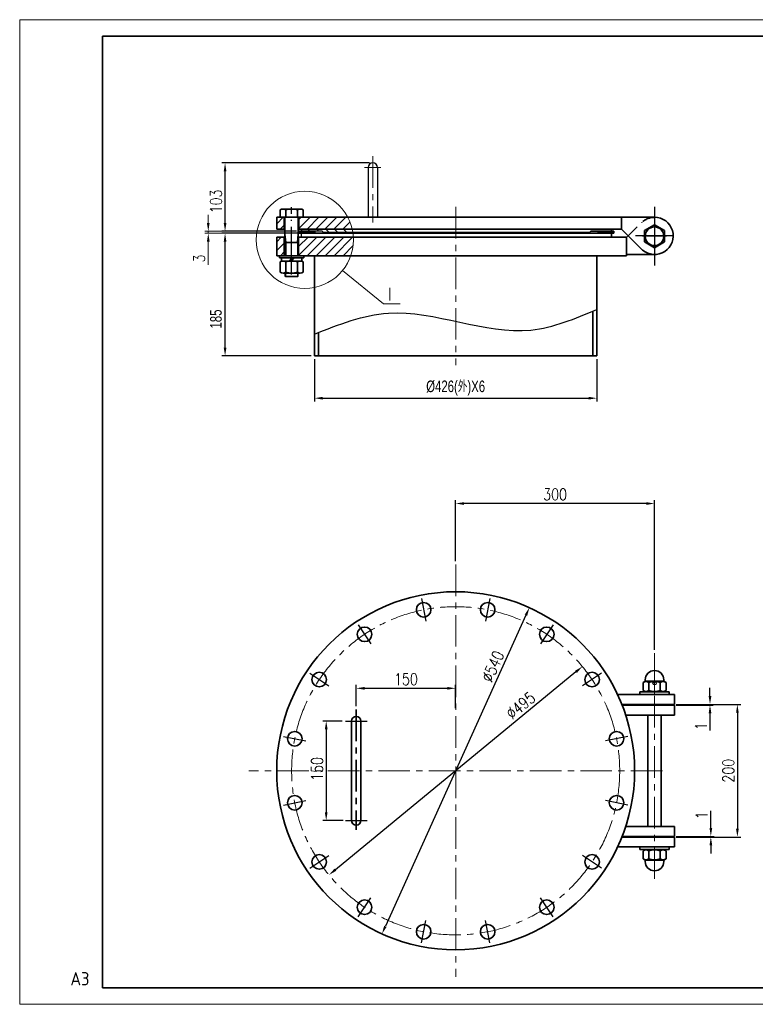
# Model space of a CAD drawing. Header units: millimetres. Extents: x 482 to 2883, y 2185 to 3670.
# Tile 1 of 3: x 482 to 1592, y 2185 to 3670. Entities that reach past the tile are written whole.
import ezdxf
from ezdxf.enums import TextEntityAlignment as Align

# ---------------------------------------------------------------- set-up
doc = ezdxf.new("R2010")
doc.units = ezdxf.units.MM
doc.header["$LTSCALE"] = 1.5
for name, pattern in [('ACAD_ISO04W100', [30.5, 24, -3, 0.5, -3]), ('CENTER', [50.8, 31.75, -6.35, 6.35, -6.35]), ('DASHED', [19.05, 12.7, -6.35])]:
    doc.linetypes.add(name, pattern=pattern)
for name, color, linetype, lineweight in [('3中心线层', 1, 'CENTER', 35), ('4虚线层', 6, 'DASHED', 35), ('7标注层', 4, 'Continuous', 35), ('YGJ粗实线', 7, 'Continuous', 35), ('YGJ细实线', 255, 'Continuous', 15), ('YGJ细点划线', 1, 'CENTER', 15), ('YGJ细点画线', 1, 'CENTER', 15), ('YGJ细虚线', 2, 'DASHED', 15), ('图框层', 7, 'Continuous', 70), ('点划线', 1, 'ACAD_ISO04W100', 25), ('细实线', 7, 'Continuous', 18)]:
    doc.layers.add(name, color=color, linetype=linetype, lineweight=lineweight)
doc.layers.add('DIM', color=7, linetype='Continuous')
doc.styles.add('HC_GBDIM', font='isocp.shx', dxfattribs={"bigfont": 'gbcbig.shx'})
doc.styles.add('HC_TEXTSTYLE', font='romans.shx', dxfattribs={"width": 0.8, "bigfont": 'hzdx.shx'})
doc.styles.add('HGCAD', font='HGCAD.SHX', dxfattribs={"width": 0.75, "bigfont": 'HGCADHZ.SHX'})
doc.dimstyles.new('HGCAD$4', dxfattribs={"dimtxt": 3.5, "dimasz": 2.5, "dimexe": 1, "dimexo": 1, "dimgap": 1, "dimtad": 1, "dimtoh": 1, "dimdec": 1, "dimdsep": 46, "dimtxsty": 'HGCAD', "dimcen": 0, "dimclrd": 130, "dimclre": 130, "dimclrt": 3, "dimadec": 1, "dimazin": 0, "dimtfac": 0.714286, "dimtofl": 0, "dimtmove": 0, "dimatfit": 1, "dimfxl": 0, "dimtzin": 0, "dimlwd": -1, "dimlwe": -1, "dimarcsym": 0})

# ---------------------------------------------------------------- blocks, each defined once
blk = doc.blocks.new('*D273')
at = {"color": 130}
for p, q in [((968.2, 2611.8), (939.3, 2611.8)), ((944.3, 2599.3), (944.3, 2474.3)), ((970.1, 2461.8), (939.3, 2461.8))]:
    blk.add_line(p, q, dxfattribs=at)
for points in [[(946.4, 2599.3), (942.2, 2599.3), (944.3, 2611.8)], [(942.2, 2474.3), (946.4, 2474.3), (944.3, 2461.8)]]:
    blk.add_solid(points, dxfattribs=at)
at = {"layer": 'Defpoints', "color": 0}
for p in [(973.2, 2611.8), (944.3, 2461.8), (975.1, 2461.8)]:
    blk.add_point(p, dxfattribs=at)
at = {"color": 4, "insert": (930.6, 2539.5), "char_height": 17.5, "attachment_point": 5, "rotation": 90, "style": 'HC_TEXTSTYLE'}
blk.add_mtext('150', dxfattribs=at)
blk = doc.blocks.new('*D274')
at = {"color": 130}
for p, q in [((989.6, 2634.3), (989.6, 2666.2)), ((1002.1, 2661.2), (1127.1, 2661.2)), ((1139.6, 2631.4), (1139.6, 2666.2))]:
    blk.add_line(p, q, dxfattribs=at)
for points in [[(1002.1, 2663.2), (1002.1, 2659.1), (989.6, 2661.2)], [(1127.1, 2659.1), (1127.1, 2663.2), (1139.6, 2661.2)]]:
    blk.add_solid(points, dxfattribs=at)
at = {"layer": 'Defpoints', "color": 0}
for p in [(1139.6, 2661.2), (989.6, 2629.3), (1139.6, 2626.4)]:
    blk.add_point(p, dxfattribs=at)
at = {"color": 4, "insert": (1064.6, 2674.9), "char_height": 17.5, "attachment_point": 5, "style": 'HC_TEXTSTYLE'}
blk.add_mtext('150', dxfattribs=at)
blk = doc.blocks.new('*D275')
at = {"color": 130}
for p, q in [((1524.6, 2450.4), (1524.6, 2476.2)), ((1472.1, 2437.9), (1529.6, 2437.9)), ((1472.1, 2436.9), (1529.6, 2436.9)), ((1524.6, 2436.9), (1524.6, 2437.9)), ((1524.6, 2424.4), (1524.6, 2411.9))]:
    blk.add_line(p, q, dxfattribs=at)
for points in [[(1522.6, 2450.4), (1526.7, 2450.4), (1524.6, 2437.9)], [(1526.7, 2424.4), (1522.6, 2424.4), (1524.6, 2436.9)]]:
    blk.add_solid(points, dxfattribs=at)
at = {"layer": 'Defpoints', "color": 0}
for p in [(1467.1, 2437.9), (1467.1, 2436.9), (1524.6, 2437.9)]:
    blk.add_point(p, dxfattribs=at)
at = {"color": 4, "insert": (1510.9, 2469.6), "char_height": 17.5, "attachment_point": 5, "rotation": 90, "style": 'HC_TEXTSTYLE'}
blk.add_mtext('1', dxfattribs=at)
blk = doc.blocks.new('*D276')
at = {"color": 130}
for p, q in [((1523.3, 2649.4), (1523.3, 2661.9)), ((1472.1, 2635.9), (1528.3, 2635.9)), ((1518.3, 2636.9), (1518.3, 2636.9)), ((1523.3, 2636.9), (1523.3, 2635.9)), ((1523.3, 2623.4), (1523.3, 2597.6))]:
    blk.add_line(p, q, dxfattribs=at)
for points in [[(1521.3, 2649.4), (1525.4, 2649.4), (1523.3, 2636.9)], [(1525.4, 2623.4), (1521.3, 2623.4), (1523.3, 2635.9)]]:
    blk.add_solid(points, dxfattribs=at)
at = {"layer": 'Defpoints', "color": 0}
for p in [(1467.1, 2635.9), (1523.3, 2636.9), (1523.3, 2635.9)]:
    blk.add_point(p, dxfattribs=at)
at = {"color": 4, "insert": (1509.6, 2604.2), "char_height": 17.5, "attachment_point": 5, "rotation": 90, "style": 'HC_TEXTSTYLE'}
blk.add_mtext('1', dxfattribs=at)
blk = doc.blocks.new('*D277')
at = {"color": 130}
for p, q in [((1472.1, 2636.9), (1569.6, 2636.9)), ((1564.6, 2624.4), (1564.6, 2449.4)), ((1479.1, 2436.9), (1569.6, 2436.9))]:
    blk.add_line(p, q, dxfattribs=at)
for points in [[(1566.7, 2624.4), (1562.6, 2624.4), (1564.6, 2636.9)], [(1562.6, 2449.4), (1566.7, 2449.4), (1564.6, 2436.9)]]:
    blk.add_solid(points, dxfattribs=at)
at = {"layer": 'Defpoints', "color": 0}
for p in [(1467.1, 2636.9), (1474.1, 2436.9), (1564.6, 2436.9)]:
    blk.add_point(p, dxfattribs=at)
at = {"color": 4, "insert": (1550.9, 2536.9), "char_height": 17.5, "attachment_point": 5, "rotation": 90, "style": 'HC_TEXTSTYLE'}
blk.add_mtext('200', dxfattribs=at)
blk = doc.blocks.new('*D278')
at = {"color": 130}
for p, q in [((1139.6, 2852.8), (1139.6, 2944.9)), ((1439.6, 2719.1), (1439.6, 2944.9)), ((1427.1, 2939.9), (1152.1, 2939.9))]:
    blk.add_line(p, q, dxfattribs=at)
for points in [[(1152.1, 2941.9), (1152.1, 2937.8), (1139.6, 2939.9)], [(1427.1, 2937.8), (1427.1, 2941.9), (1439.6, 2939.9)]]:
    blk.add_solid(points, dxfattribs=at)
at = {"layer": 'Defpoints', "color": 0}
for p in [(1139.6, 2939.9), (1139.6, 2847.8), (1439.6, 2714.1)]:
    blk.add_point(p, dxfattribs=at)
at = {"color": 4, "insert": (1289.6, 2953.6), "char_height": 17.5, "attachment_point": 5, "style": 'HC_TEXTSTYLE'}
blk.add_mtext('300', dxfattribs=at)
blk = doc.blocks.new('*D279')
at = {"color": 130}
blk.add_line((1245.7, 2771.4), (1033.6, 2302.2), dxfattribs=at)
for points in [[(1247.6, 2770.6), (1243.8, 2772.3), (1250.8, 2782.8)], [(1031.7, 2303), (1035.5, 2301.3), (1028.4, 2290.8)]]:
    blk.add_solid(points, dxfattribs=at)
at = {"layer": 'Defpoints', "color": 0}
for p in [(1250.8, 2782.8), (1028.4, 2290.8)]:
    blk.add_point(p, dxfattribs=at)
at = {"color": 4, "insert": (1195.7, 2694.2), "char_height": 17.5, "attachment_point": 5, "rotation": 65.6777, "style": 'HC_TEXTSTYLE'}
blk.add_mtext('∅540', dxfattribs=at)
blk = doc.blocks.new('*D280')
at = {"color": 130}
blk.add_line((1321.1, 2686), (958.1, 2387.6), dxfattribs=at)
for points in [[(1322.5, 2684.4), (1319.8, 2687.7), (1330.8, 2694)], [(956.8, 2389.2), (959.4, 2385.9), (948.4, 2379.6)]]:
    blk.add_solid(points, dxfattribs=at)
at = {"layer": 'Defpoints', "color": 0}
for p in [(1330.8, 2694), (948.4, 2379.6)]:
    blk.add_point(p, dxfattribs=at)
at = {"color": 4, "insert": (1237.7, 2635.3), "char_height": 17.5, "attachment_point": 5, "rotation": 39.4265, "style": 'HC_TEXTSTYLE'}
blk.add_mtext('∅495', dxfattribs=at)
blk = doc.blocks.new('*D281')
at = {"layer": 'Defpoints', "color": 0}
for p in [(766.4, 3347.5), (904.6, 3350.5), (904.6, 3347.5)]:
    blk.add_point(p, dxfattribs=at)
at = {"layer": 'YGJ细实线', "color": 130}
for p, q in [((766.4, 3363), (766.4, 3375.5)), ((899.6, 3350.5), (761.4, 3350.5)), ((899.6, 3347.5), (761.4, 3347.5)), ((766.4, 3350.5), (766.4, 3347.5)), ((766.4, 3335), (766.4, 3299.7))]:
    blk.add_line(p, q, dxfattribs=at)
for points in [[(764.3, 3363), (768.4, 3363), (766.4, 3350.5)], [(768.4, 3335), (764.3, 3335), (766.4, 3347.5)]]:
    blk.add_solid(points, dxfattribs=at)
at = {"layer": 'YGJ细实线', "color": 4, "insert": (752.6, 3309.4), "char_height": 17.5, "attachment_point": 5, "rotation": 90, "style": 'HC_TEXTSTYLE'}
blk.add_mtext('3', dxfattribs=at)
blk = doc.blocks.new('*D282')
at = {"color": 130}
for p, q in [((1009.6, 3453.5), (786.7, 3453.5)), ((791.7, 3363), (791.7, 3441)), ((899.6, 3350.5), (786.7, 3350.5))]:
    blk.add_line(p, q, dxfattribs=at)
for points in [[(793.8, 3441), (789.7, 3441), (791.7, 3453.5)], [(789.7, 3363), (793.8, 3363), (791.7, 3350.5)]]:
    blk.add_solid(points, dxfattribs=at)
at = {"layer": 'Defpoints', "color": 0}
for p in [(791.7, 3453.5), (1014.6, 3453.5), (904.6, 3350.5)]:
    blk.add_point(p, dxfattribs=at)
at = {"color": 4, "insert": (778, 3395.5), "char_height": 17.5, "attachment_point": 5, "rotation": 90, "style": 'HC_TEXTSTYLE'}
blk.add_mtext('103', dxfattribs=at)
blk = doc.blocks.new('*D444')
at = {"color": 130}
for p, q in [((914.4, 3347.5), (786.7, 3347.5)), ((791.7, 3175), (791.7, 3335)), ((921.6, 3162.5), (786.7, 3162.5))]:
    blk.add_line(p, q, dxfattribs=at)
for points in [[(793.8, 3335), (789.7, 3335), (791.7, 3347.5)], [(789.7, 3175), (793.8, 3175), (791.7, 3162.5)]]:
    blk.add_solid(points, dxfattribs=at)
at = {"layer": 'Defpoints', "color": 0}
for p in [(791.7, 3347.5), (919.4, 3347.5), (926.6, 3162.5)]:
    blk.add_point(p, dxfattribs=at)
at = {"color": 4, "insert": (778, 3218.1), "char_height": 17.5, "attachment_point": 5, "rotation": 90, "style": 'HGCAD'}
blk.add_mtext('185{}{{\\H0.7x;}{}}', dxfattribs=at)
blk = doc.blocks.new('*D446')
at = {"layer": 'Defpoints', "color": 0}
for p in [(926.6, 3162.5), (1352.6, 3162.5), (1352.6, 3098.7)]:
    blk.add_point(p, dxfattribs=at)
at = {"layer": 'DIM', "color": 130}
for p, q in [((926.6, 3157.5), (926.6, 3093.7)), ((1352.6, 3157.5), (1352.6, 3093.7)), ((939.1, 3098.7), (1340.1, 3098.7))]:
    blk.add_line(p, q, dxfattribs=at)
for points in [[(939.1, 3100.8), (939.1, 3096.6), (926.6, 3098.7)], [(1340.1, 3096.6), (1340.1, 3100.8), (1352.6, 3098.7)]]:
    blk.add_solid(points, dxfattribs=at)
at = {"layer": 'DIM', "color": 4, "insert": (1139.6, 3114), "char_height": 17.5, "attachment_point": 5, "style": 'HGCAD'}
blk.add_mtext('%%c426(外)X6{}{{\\H0.7x;}{}}', dxfattribs=at)
blk = doc.blocks.new('*U447')
at = {"layer": 'YGJ粗实线'}
for p, q in [((0, 0), (0, 287)), ((390, 287), (0, 287)), ((390, 287), (390, 0)), ((0, 0), (390, 0))]:
    blk.add_line(p, q, dxfattribs=at)
at = {"layer": 'YGJ细实线'}
for p, q in [((-25, -5), (-25, 292)), ((395, 292), (-25, 292)), ((-25, 292), (-25, 287)), ((395, 292), (395, -5)), ((-25, -5), (-25, 0)), ((-25, -5), (395, -5)), ((-25, -5), (0, -5))]:
    blk.add_line(p, q, dxfattribs=at)
at = {"layer": 'YGJ细虚线', "style": 'HC_GBDIM'}
blk.add_text('A3', height=4, dxfattribs=at).set_placement((-6.82, 2.72), align=Align.MIDDLE)

msp = doc.modelspace()

# ---------------------------------------------------------------- hatches: boundary and pattern name
h = msp.add_hatch()
h.set_pattern_fill('ANSI31', color=256, scale=3)
h.paths.add_polyline_path([(881.122, 3371.53), (874.801, 3371.53), (869.621, 3371.53), (869.621, 3353.53), (881.122, 3353.53)])
h = msp.add_hatch()
h.set_pattern_fill('ANSI31', color=256, scale=3)
h.paths.add_polyline_path([(903.122, 3353.53), (907.121, 3353.53), (983.485, 3353.53, 0.06568491), (976.888, 3371.53), (909.442, 3371.53), (903.122, 3371.53)])
h = msp.add_hatch()
h.set_pattern_fill('ANSI31', color=256, scale=3)
h.paths.add_polyline_path([(881.122, 3313.53), (881.122, 3341.53), (869.621, 3341.53), (869.621, 3313.53), (873.622, 3313.53)])
h = msp.add_hatch()
h.set_pattern_fill('ANSI31', color=256, scale=3)
h.paths.add_polyline_path([(910.622, 3313.53), (926.621, 3313.53), (981.211, 3313.53, 0.08361121), (985.253, 3337.53, 0.01365395), (985.143, 3341.53), (907.121, 3341.53), (903.122, 3341.53), (903.122, 3313.53)])
at = {"ltscale": 4}
h = msp.add_hatch(dxfattribs=at)
h.set_pattern_fill('ANSI37', color=2, scale=5, style=0)
h.set_pattern_definition([(45, (-70014.1267, 68215.97834), (-0.4419417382, 0.4419417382), []), (135, (-70014.1267, 68215.97834), (-0.4419417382, -0.4419417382), [])])
h.paths.add_polyline_path([(903.621, 3347.53), (927.121, 3347.53), (927.121, 3350.53), (903.621, 3350.53), (903.621, 3349.03)])
h = msp.add_hatch()
h.set_pattern_fill('ANSI31', color=256, scale=3, angle=90)
h.paths.add_polyline_path([(940.121, 3348.53), (984.422, 3348.53, 0.01736054), (983.485, 3353.53), (907.121, 3353.53), (907.121, 3350.53), (927.121, 3350.53), (938.121, 3350.53)])
h = msp.add_hatch(dxfattribs=at)
h.set_pattern_fill('ANSI37', color=2, scale=5, style=0)
h.set_pattern_definition([(45, (-69569.8839, 68229.4839), (-0.4419417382, 0.4419417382), []), (135, (-69569.8839, 68229.4839), (-0.4419417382, -0.4419417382), [])])
h.paths.add_polyline_path([(1378.121, 3347.53), (1378.121, 3350.53), (1354.621, 3350.53), (1354.621, 3347.53)])

# ---------------------------------------------------------------- linework, layer by layer
for p, q in [((1007.621, 3446.53), (1007.621, 3371.53)), ((1021.621, 3446.53), (1021.621, 3371.53)), ((881.122, 3313.53), (881.122, 3341.53)), ((903.122, 3313.53), (903.122, 3341.53)), ((938.121, 3350.53), (903.621, 3350.53)), ((903.621, 3350.53), (903.621, 3347.53)), ((907.121, 3353.53), (907.121, 3350.53)), ((927.121, 3350.53), (907.121, 3350.53)), ((907.121, 3341.53), (907.121, 3347.53)), ((927.121, 3350.53), (927.121, 3347.53)), ((927.121, 3350.53), (927.121, 3347.53)), ((938.121, 3350.53), (940.121, 3348.53)), ((1354.621, 3350.53), (1374.621, 3350.53)), ((1354.621, 3350.53), (1354.621, 3347.53)), ((1354.621, 3350.53), (1354.621, 3347.53)), ((1378.121, 3350.53), (1378.121, 3347.53)), ((1429.632, 2636.944), (1429.632, 2635.944)), ((1449.632, 2636.905), (1449.632, 2635.905)), ((1429.632, 2436.866), (1429.632, 2437.866)), ((1449.632, 2436.905), (1449.632, 2437.905))]:
    msp.add_line(p, q, dxfattribs=at)
msp.add_circle((1439.632, 2668.905), 2.5, dxfattribs=at)
msp.add_arc((1014.621, 3446.53), 7, 0, 180, dxfattribs=at)
at = {"color": 4}
msp.add_spline([(926.621, 3195.423), (1038.043, 3226.961), (1253.244, 3201.552), (1352.621, 3232.466)], degree=3, dxfattribs=at)
at = {"layer": '3中心线层'}
msp.add_line((989.621, 2629.278), (989.621, 2447.591), dxfattribs=at)
at = {"layer": '4虚线层'}
msp.add_line((1399.787, 3343.715), (1420.622, 3363.964), dxfattribs=at)
msp.add_arc((1439.764, 3343.53), 28, 90, 133.268111, dxfattribs=at)
at = {"layer": '7标注层', "lineweight": 15, "ltscale": 4}
for q in [(968.774, 3291.231), (1055.666, 3240.875)]:
    msp.add_line((1030.552, 3240.875), q, dxfattribs=at)
at = {"layer": 'YGJ粗实线'}
for p, q in [((1389.825, 3371.53), (869.621, 3371.53)), ((869.621, 3353.53), (869.621, 3371.53)), ((874.801, 3371.53), (874.801, 3382.747)), ((909.442, 3371.53), (874.801, 3371.53)), ((905.112, 3384.03), (879.131, 3384.03)), ((881.122, 3353.53), (881.122, 3371.53)), ((883.462, 3371.53), (883.462, 3382.747)), ((900.782, 3371.53), (900.782, 3382.747)), ((903.122, 3353.53), (903.122, 3371.53)), ((909.442, 3371.53), (909.442, 3382.747)), ((1389.825, 3353.53), (1389.825, 3371.53)), ((1389.825, 3371.53), (1439.764, 3371.53)), ((882.122, 3370.73), (882.122, 3313.53)), ((902.122, 3370.73), (902.122, 3313.53)), ((1389.825, 3353.53), (1389.825, 3367.53)), ((1439.621, 3360.288), (1424.621, 3351.628)), ((1454.621, 3351.628), (1439.621, 3360.288)), ((882.122, 3353.53), (869.621, 3353.53)), ((882.122, 3341.53), (869.621, 3341.53)), ((869.621, 3341.53), (869.621, 3313.53)), ((882.122, 3346.03), (883.475, 3333.53)), ((902.122, 3346.03), (900.769, 3333.53)), ((1389.825, 3353.53), (902.122, 3353.53)), ((1378.121, 3347.53), (902.122, 3347.53)), ((1397.539, 3341.53), (902.122, 3341.53)), ((940.121, 3348.53), (1341.621, 3348.53)), ((1343.621, 3350.53), (1341.621, 3348.53)), ((1343.621, 3350.53), (1378.121, 3350.53)), ((1374.621, 3353.53), (1374.621, 3350.53)), ((1374.621, 3341.53), (1374.621, 3347.53)), ((1389.825, 3353.53), (1421.613, 3322.21)), ((1397.539, 3341.53), (1397.539, 3313.53)), ((1424.621, 3351.628), (1424.621, 3334.308)), ((1454.621, 3334.308), (1454.621, 3351.628)), ((902.122, 3333.53), (882.122, 3333.53)), ((883.475, 3333.53), (883.475, 3313.53)), ((1424.621, 3334.308), (1439.621, 3325.647)), ((1439.621, 3325.647), (1454.621, 3334.308)), ((1397.539, 3313.53), (869.621, 3313.53)), ((873.622, 3310.53), (873.622, 3313.53)), ((910.622, 3310.53), (910.622, 3313.53)), ((926.621, 3313.53), (926.621, 3162.53)), ((1352.621, 3313.53), (1352.621, 3162.53)), ((1397.539, 3315.53), (1439.764, 3315.53)), ((873.622, 3310.53), (910.622, 3310.53)), ((874.801, 3288.812), (874.801, 3304.247)), ((876.622, 3310.53), (876.622, 3305.53)), ((876.622, 3305.53), (907.622, 3305.53)), ((879.131, 3305.53), (905.112, 3305.53)), ((883.462, 3288.812), (883.462, 3304.247)), ((892.529, 3310.53), (889.087, 3305.53)), ((895.565, 3310.53), (892.122, 3305.53)), ((900.782, 3288.812), (900.782, 3304.247)), ((907.622, 3310.53), (907.622, 3305.53)), ((909.442, 3288.812), (909.442, 3304.247)), ((879.131, 3287.53), (905.112, 3287.53)), ((1346.621, 3229.959), (1346.621, 3162.53)), ((932.621, 3197.787), (932.621, 3162.53)), ((1352.621, 3162.53), (926.621, 3162.53)), ((1425.632, 2673.905), (1425.632, 2671.905)), ((1453.632, 2673.905), (1453.632, 2671.905)), ((1425.632, 2671.905), (1422.311, 2669.988)), ((1422.311, 2669.988), (1422.311, 2657.822)), ((1453.632, 2671.905), (1425.632, 2671.905)), ((1430.972, 2669.988), (1430.972, 2657.822)), ((1448.292, 2669.988), (1448.292, 2657.822)), ((1453.632, 2671.905), (1456.952, 2669.988)), ((1456.952, 2669.988), (1456.952, 2657.822)), ((1383.857, 2651.905), (1469.632, 2651.905)), ((1417.632, 2655.905), (1461.632, 2655.905)), ((1417.632, 2651.905), (1417.632, 2655.905)), ((1417.632, 2655.905), (1461.632, 2655.905)), ((1417.632, 2651.905), (1417.632, 2655.905)), ((1425.632, 2655.905), (1422.311, 2657.822)), ((1453.632, 2655.905), (1425.632, 2655.905)), ((1453.632, 2655.905), (1456.952, 2657.822)), ((1461.632, 2651.905), (1461.632, 2655.905)), ((1461.632, 2651.905), (1461.632, 2655.905)), ((1469.632, 2651.905), (1469.632, 2636.905)), ((1390.378, 2636.905), (1469.632, 2636.905)), ((1390.775, 2635.905), (1469.632, 2635.905)), ((1469.632, 2635.905), (1469.632, 2620.905)), ((1396.188, 2620.905), (1469.632, 2620.905)), ((1429.632, 2620.905), (1429.632, 2452.905)), ((1449.632, 2620.905), (1449.632, 2452.905)), ((982.621, 2611.801), (982.621, 2461.801)), ((996.621, 2611.801), (996.621, 2461.801)), ((1396.256, 2452.905), (1469.632, 2452.905)), ((1469.632, 2437.905), (1469.632, 2452.905)), ((1390.462, 2436.905), (1469.632, 2436.905)), ((1390.858, 2437.905), (1469.632, 2437.905)), ((1469.632, 2421.905), (1469.632, 2436.905)), ((1383.955, 2421.905), (1469.632, 2421.905)), ((1417.632, 2421.905), (1417.632, 2417.905)), ((1461.632, 2421.905), (1461.632, 2417.905)), ((1417.632, 2417.905), (1461.632, 2417.905)), ((1425.632, 2417.905), (1422.311, 2415.988)), ((1422.311, 2403.822), (1422.311, 2415.988)), ((1453.632, 2417.905), (1425.632, 2417.905)), ((1430.972, 2403.822), (1430.972, 2415.988)), ((1448.292, 2403.822), (1448.292, 2415.988)), ((1453.632, 2417.905), (1456.952, 2415.988)), ((1456.952, 2403.822), (1456.952, 2415.988)), ((1425.632, 2401.905), (1422.311, 2403.822)), ((1453.632, 2401.905), (1425.632, 2401.905)), ((1425.632, 2399.905), (1425.632, 2401.905)), ((1453.632, 2401.905), (1456.952, 2403.822)), ((1453.632, 2399.905), (1453.632, 2401.905))]:
    msp.add_line(p, q, dxfattribs=at)
for centre, radius in [((1439.621, 3342.968), 14), ((1139.621, 2536.801), 270), ((1091.336, 2779.545), 11), ((1187.906, 2779.545), 11), ((1002.118, 2742.59), 11), ((1277.125, 2742.59), 11), ((933.833, 2674.304), 11), ((1345.41, 2674.304), 11), ((896.877, 2585.086), 11), ((1382.366, 2585.086), 11), ((896.877, 2488.516), 11), ((1382.366, 2488.516), 11), ((933.833, 2399.297), 11), ((1345.41, 2399.297), 11), ((1002.118, 2331.012), 11), ((1277.125, 2331.012), 11), ((1091.336, 2294.056), 11), ((1187.906, 2294.056), 11)]:
    msp.add_circle(centre, radius, dxfattribs=at)
for centre, radius, start, end in [((879.131, 3376.079), 7.95, 56.999975, 123.000025), ((881.322, 3370.73), 0.8, 0, 90), ((892.122, 3354.152), 29.878, 73.150691, 106.849309), ((905.112, 3376.079), 7.95, 56.999975, 123.000025), ((902.922, 3370.73), 0.8, 90, 180), ((1439.764, 3343.53), 28, 229.589972, 90), ((879.131, 3297.579), 7.95, 56.999975, 123.000025), ((892.122, 3275.652), 29.878, 73.150691, 106.849309), ((905.112, 3297.579), 7.95, 56.999975, 123.000025), ((879.131, 3295.48), 7.95, 236.999975, 303.000025), ((892.122, 3317.407), 29.878, 253.150691, 286.849309), ((905.112, 3295.48), 7.95, 236.999975, 303.000025), ((1439.632, 2673.905), 14, 0, 180), ((1426.642, 2663.66), 7.668, 55.617034, 124.382966), ((1439.632, 2642.667), 28.661, 72.412532, 107.587468), ((1452.622, 2663.66), 7.668, 55.617034, 124.382966), ((1426.642, 2664.151), 7.668, 235.617034, 304.382966), ((1439.632, 2685.144), 28.661, 252.412532, 287.587468), ((1452.622, 2664.151), 7.668, 235.617034, 304.382966), ((989.621, 2611.801), 7, 0, 180), ((989.621, 2461.801), 7, 180, 0), ((1426.642, 2409.66), 7.668, 55.617034, 124.382966), ((1439.632, 2388.667), 28.661, 72.412532, 107.587468), ((1452.622, 2409.66), 7.668, 55.617034, 124.382966), ((1426.642, 2410.151), 7.668, 235.617034, 304.382966), ((1439.632, 2399.905), 14, 180, 0), ((1439.632, 2431.144), 28.661, 252.412532, 287.587468), ((1452.622, 2410.151), 7.668, 235.617034, 304.382966)]:
    msp.add_arc(centre, radius, start, end, dxfattribs=at)
at = {"layer": 'YGJ细实线', "ltscale": 4}
msp.add_circle((911.973, 3337.53), 73.28, dxfattribs=at)
at = {"layer": 'YGJ细点划线'}
for p, q in [((1439.621, 3360.968), (1439.621, 3324.968)), ((1421.621, 3342.968), (1457.621, 3342.968)), ((1439.632, 2690.905), (1439.632, 2652.905))]:
    msp.add_line(p, q, dxfattribs=at)
at = {"layer": 'YGJ细点画线'}
for p, q in [((1014.621, 3463.821), (1014.621, 3363.675)), ((1026.571, 3446.53), (1002.049, 3446.53)), ((1139.621, 3387.145), (1139.621, 3148.541)), ((1139.621, 2847.804), (1139.621, 2225.798)), ((1439.632, 2373.683), (1439.632, 2714.072)), ((1451.637, 2536.801), (827.606, 2536.801))]:
    msp.add_line(p, q, dxfattribs=at)
msp.add_circle((1139.621, 2536.801), 247.5, dxfattribs=at)
at = {"layer": '点划线', "ltscale": 2}
for p, q in [((892.122, 3285.038), (892.122, 3386.618)), ((1439.621, 3376.217), (1439.621, 3310.842)), ((1468.366, 3343.53), (1411.162, 3343.53))]:
    msp.add_line(p, q, dxfattribs=at)
at = {"layer": '点划线', "ltscale": 5}
msp.add_line((1439.621, 3387.145), (1439.621, 3298.79), dxfattribs=at)
at = {"layer": '点划线'}
for p, q in [((1087.972, 2796.46), (1094.701, 2762.631)), ((1191.271, 2796.46), (1184.542, 2762.631)), ((992.536, 2756.929), (1011.699, 2728.25)), ((1286.706, 2756.929), (1267.544, 2728.25)), ((919.493, 2683.886), (948.172, 2664.723)), ((1359.75, 2683.886), (1331.071, 2664.723)), ((973.185, 2611.801), (1006.058, 2611.801)), ((879.962, 2588.45), (913.792, 2581.721)), ((1399.28, 2588.45), (1365.451, 2581.721)), ((879.962, 2485.151), (913.792, 2491.88)), ((1399.28, 2485.151), (1365.451, 2491.88)), ((973.185, 2461.801), (1006.058, 2461.801)), ((919.493, 2389.716), (948.172, 2408.879)), ((1359.75, 2389.716), (1331.071, 2408.879)), ((992.536, 2316.673), (1011.699, 2345.352)), ((1286.706, 2316.673), (1267.544, 2345.352)), ((1087.972, 2277.142), (1094.701, 2310.971)), ((1191.271, 2277.142), (1184.542, 2310.971))]:
    msp.add_line(p, q, dxfattribs=at)
at = {"layer": '细实线', "ltscale": 3}
msp.add_line((1397.539, 3341.53), (1399.787, 3343.715), dxfattribs=at)
at = {"layer": '细实线', "color": 7, "linetype": 'Continuous', "ltscale": 3}
for p, q in [((900.769, 3333.53), (900.769, 3313.53)), ((902.122, 3282.883), (882.122, 3282.883)), ((883.475, 3287.53), (883.475, 3281.53)), ((900.769, 3287.53), (900.769, 3281.53))]:
    msp.add_line(p, q, dxfattribs=at)
at = {"layer": '细实线', "linetype": 'Continuous', "ltscale": 3}
for p, q in [((882.122, 3287.53), (882.122, 3282.883)), ((882.122, 3282.883), (883.475, 3281.53)), ((902.122, 3282.883), (900.769, 3281.53)), ((902.122, 3287.53), (902.122, 3282.883)), ((900.769, 3281.53), (883.475, 3281.53))]:
    msp.add_line(p, q, dxfattribs=at)

# ---------------------------------------------------------------- block references
at = {"layer": '图框层', "xscale": 5, "yscale": 5, "zscale": 5}
msp.add_blockref('*U447', (606.854, 2209.581), dxfattribs=at)

# ---------------------------------------------------------------- texts
at = {"layer": '7标注层', "lineweight": 15, "ltscale": 4, "style": 'HGCAD', "width": 0.75}
msp.add_text('Ⅰ', height=22.5, dxfattribs=at).set_placement((1040.485, 3254.912), align=Align.MIDDLE)
at = {"layer": 'YGJ粗实线', "style": 'HC_TEXTSTYLE'}
for p in [(1439.632, 2655.905), (1439.632, 2417.915)]:
    msp.add_text('HC_SUPERPART', height=0.001, rotation=270, dxfattribs=at).set_placement(p)

# ---------------------------------------------------------------- dimensions: what is measured, and where the dimension line sits
for base, p1, p2, picture, middle in [((791.746, 3453.53), (904.621, 3350.53), (1014.621, 3453.53), '*D282', (791.746, 3395.53)), ((1523.343, 2635.905), (1523.343, 2636.905), (1467.132, 2635.905), '*D276', (1523.343, 2604.239)), ((944.301, 2461.801), (973.185, 2611.801), (975.089, 2461.801), '*D273', (944.301, 2539.507)), ((1524.647, 2437.905), (1467.132, 2436.905), (1467.132, 2437.905), '*D275', (1524.647, 2469.572))]:
    dim = msp.add_linear_dim(base=base, p1=p1, p2=p2, angle=90, dimstyle='HGCAD$4', override={"dimscale": 5, "dimtoh": 0, "dimtxsty": 'HC_TEXTSTYLE', "dimclrt": 4, "dimtofl": 1, "dimtfill": 0})
    dim.commit()
    dim.dimension.update_dxf_attribs({"geometry": picture, "text_midpoint": middle, "dimtype": 160})
dim = msp.add_linear_dim(base=(791.746, 3347.53), p1=(926.621, 3162.53), p2=(919.404, 3347.53), angle=90, text='185{}{{\\H0.7x;}{}}', dimstyle='HGCAD$4', override={"dimscale": 5, "dimclrt": 4})
dim.commit()
dim.dimension.update_dxf_attribs({"geometry": '*D444', "text_midpoint": (791.746, 3218.088), "dimtype": 160})
for base, p1, p2, picture, middle in [((1139.621, 2939.855), (1439.632, 2714.072), (1139.621, 2847.804), '*D278', (1289.627, 2953.605)), ((1139.621, 2661.165), (989.621, 2629.278), (1139.621, 2626.411), '*D274', (1064.621, 2674.915))]:
    dim = msp.add_linear_dim(base=base, p1=p1, p2=p2, dimstyle='HGCAD$4', override={"dimscale": 5, "dimtoh": 0, "dimtxsty": 'HC_TEXTSTYLE', "dimclrt": 4, "dimtofl": 1, "dimtfill": 0})
    dim.commit()
    dim.dimension.update_dxf_attribs({"geometry": picture, "text_midpoint": middle})
for p1, p2, picture, middle in [((1028.417, 2290.765), (1250.826, 2782.836), '*D279', (1208.213, 2688.557)), ((948.442, 2379.617), (1330.8, 2693.985), '*D280', (1246.479, 2624.658))]:
    dim = msp.add_diameter_dim_2p(p1=p1, p2=p2, dimstyle='HGCAD$4', override={"dimscale": 5, "dimtoh": 0, "dimtxsty": 'HC_TEXTSTYLE', "dimclrt": 4, "dimtofl": 1, "dimtfill": 0})
    dim.commit()
    dim.dimension.update_dxf_attribs({"geometry": picture, "text_midpoint": middle, "dimtype": 163})
dim = msp.add_linear_dim(base=(1564.647, 2436.905), p1=(1467.132, 2636.905), p2=(1474.132, 2436.905), angle=90, dimstyle='HGCAD$4', override={"dimscale": 5, "dimtoh": 0, "dimtxsty": 'HC_TEXTSTYLE', "dimclrt": 4, "dimtofl": 1, "dimtfill": 0})
dim.commit()
dim.dimension.update_dxf_attribs({"geometry": '*D277', "text_midpoint": (1550.897, 2536.905)})
at = {"layer": 'DIM'}
dim = msp.add_linear_dim(base=(1352.621, 3098.712), p1=(926.621, 3162.53), p2=(1352.621, 3162.53), text='%%c<>(外)X6{}{{\\H0.7x;}{}}', dimstyle='HGCAD$4', override={"dimscale": 5, "dimclrt": 4}, dxfattribs=at)
dim.commit()
dim.dimension.update_dxf_attribs({"geometry": '*D446', "text_midpoint": (1139.621, 3114.032)})
at = {"layer": 'YGJ细实线'}
dim = msp.add_linear_dim(base=(766.353, 3347.53), p1=(904.621, 3350.53), p2=(904.621, 3347.53), angle=90, dimstyle='HGCAD$4', override={"dimscale": 5, "dimtoh": 0, "dimtxsty": 'HC_TEXTSTYLE', "dimclrt": 4, "dimtofl": 1, "dimtfill": 0}, dxfattribs=at)
dim.commit()
dim.dimension.update_dxf_attribs({"geometry": '*D281', "text_midpoint": (766.353, 3309.353), "dimtype": 160})

doc.saveas('drawing.dxf')
